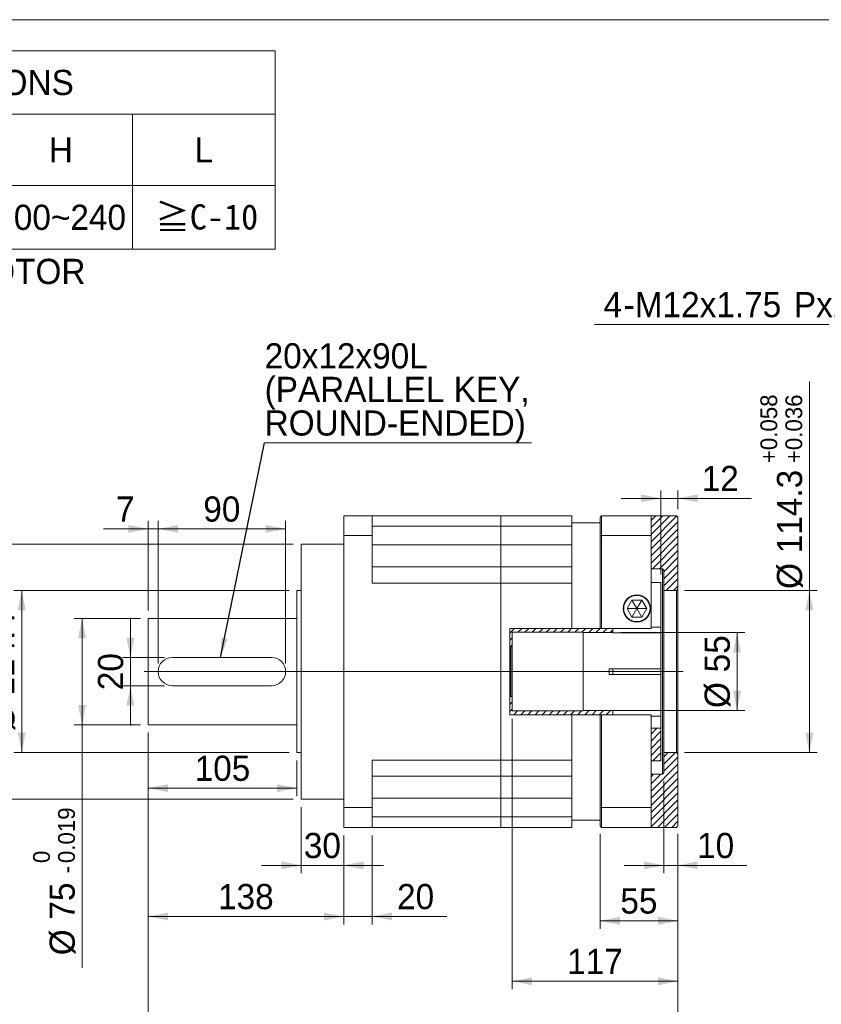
# Model space of a CAD drawing. Header units: millimetres. Extents: x 56 to 1607, y 56 to 1120.
# Tile 3 of 4: x 582 to 1148, y 425 to 1120. Entities that reach past the tile are written whole.
import ezdxf

# ---------------------------------------------------------------- set-up
doc = ezdxf.new("R2010")
doc.units = ezdxf.units.MM
doc.header["$LTSCALE"] = 5.6
doc.linetypes.add('CENTERX2', pattern=[20.32, 12.7, -2.54, 2.54, -2.54])
doc.styles.add('SLDTEXTSTYLE0', font='ARIAL.TTF', dxfattribs={"width": 0.948})
doc.styles.add('SLDTEXTSTYLE4', font='ARIAL.TTF', dxfattribs={"width": 0.948, "bigfont": 'bigfont'})
doc.styles.add('SLDTEXTSTYLE5', font='MINGLIU.TTC', dxfattribs={"bigfont": 'bigfont'})
doc.styles.get("Standard").update_dxf_attribs({"font": 'ARIAL.TTF'})
doc.dimstyles.new('SLDDIMSTYLE11', dxfattribs={"dimtxt": 17.259102, "dimasz": 14, "dimexe": 0, "dimexo": 0.0625, "dimgap": 4.314775, "dimtad": 0, "dimtih": 1, "dimtoh": 1, "dimdec": 0, "dimrnd": 1e-09, "dimzin": 12, "dimdsep": 46, "dimtxsty": 'SLDTEXTSTYLE0', "dimsah": 1, "dimcen": 0.09, "dimadec": 0, "dimazin": 0, "dimtfac": 1, "dimtdec": 4, "dimtofl": 0, "dimtmove": 0, "dimatfit": 3, "dimfxl": 0, "dimtolj": 1, "dimtzin": 12, "dimarcsym": 0})
doc.dimstyles.new('SLDDIMSTYLE2', dxfattribs={"dimtxt": 17.259102, "dimasz": 14, "dimexe": 0, "dimexo": 0.0625, "dimgap": 4.314775, "dimtad": 1, "dimdec": 4, "dimrnd": 1e-09, "dimzin": 12, "dimdsep": 46, "dimtxsty": 'SLDTEXTSTYLE0', "dimsah": 1, "dimcen": 0.09, "dimadec": 0, "dimazin": 0, "dimtfac": 1, "dimtdec": 4, "dimtofl": 0, "dimtmove": 0, "dimatfit": 3, "dimfxl": 0, "dimtolj": 1, "dimtzin": 12, "dimarcsym": 0})
doc.dimstyles.new('SLDDIMSTYLE4', dxfattribs={"dimtxt": 0, "dimasz": 14, "dimexe": 0, "dimexo": 0.0625, "dimgap": 0, "dimtad": 0, "dimtih": 1, "dimtoh": 1, "dimdec": 0, "dimrnd": 1e-09, "dimzin": 0, "dimdsep": 46, "dimtxsty": 'Standard', "dimsah": 1, "dimcen": 0.09, "dimadec": 0, "dimazin": 0, "dimtfac": 14, "dimtdec": 0, "dimtofl": 0, "dimtmove": 0, "dimatfit": 3, "dimfxl": 0, "dimtolj": 1, "dimtzin": 0, "dimarcsym": 0})
doc.dimstyles.new('SLDDIMSTYLE5', dxfattribs={"dimtxt": 17.259102, "dimasz": 14, "dimexe": 0, "dimexo": 0.0625, "dimgap": 4.314775, "dimtad": 1, "dimdec": 4, "dimrnd": 1e-09, "dimzin": 12, "dimdsep": 46, "dimtxsty": 'SLDTEXTSTYLE0', "dimsah": 1, "dimcen": 0.09, "dimadec": 0, "dimazin": 0, "dimtfac": 1, "dimtdec": 4, "dimtofl": 0, "dimtmove": 0, "dimatfit": 3, "dimfxl": 0, "dimtolj": 1, "dimtzin": 12, "dimarcsym": 0})
doc.dimstyles.new('SLDDIMSTYLE6', dxfattribs={"dimtxt": 17.259102, "dimasz": 14, "dimexe": 0, "dimexo": 0.0625, "dimgap": 4.314775, "dimtad": 1, "dimdec": 4, "dimrnd": 1e-09, "dimzin": 12, "dimdsep": 46, "dimtxsty": 'SLDTEXTSTYLE0', "dimsah": 1, "dimcen": 0.09, "dimadec": 0, "dimazin": 0, "dimtol": 1, "dimtm": 0.019, "dimtfac": 1, "dimtdec": 3, "dimtofl": 0, "dimtmove": 0, "dimatfit": 3, "dimfxl": 0, "dimtolj": 1, "dimarcsym": 0})
doc.dimstyles.new('SLDDIMSTYLE7', dxfattribs={"dimtxt": 17.259102, "dimasz": 14, "dimexe": 0, "dimexo": 0.0625, "dimgap": 4.314775, "dimtad": 1, "dimdec": 4, "dimrnd": 1e-09, "dimzin": 12, "dimdsep": 46, "dimtxsty": 'SLDTEXTSTYLE0', "dimsah": 1, "dimcen": 0.09, "dimadec": 0, "dimazin": 0, "dimtol": 1, "dimtp": -0.014, "dimtm": 0.039, "dimtfac": 1, "dimtdec": 3, "dimtofl": 0, "dimtmove": 0, "dimatfit": 3, "dimfxl": 0, "dimtolj": 1, "dimarcsym": 0})
doc.dimstyles.new('SLDDIMSTYLE8', dxfattribs={"dimtxt": 17.259102, "dimasz": 14, "dimexe": 0, "dimexo": 0.0625, "dimgap": 4.314775, "dimtad": 1, "dimdec": 4, "dimrnd": 1e-09, "dimzin": 12, "dimdsep": 46, "dimtxsty": 'SLDTEXTSTYLE0', "dimsah": 1, "dimcen": 0.09, "dimadec": 0, "dimazin": 0, "dimtol": 1, "dimtp": 0.058, "dimtm": -0.036, "dimtfac": 1, "dimtdec": 3, "dimtofl": 0, "dimtmove": 0, "dimatfit": 3, "dimfxl": 0, "dimtolj": 1, "dimarcsym": 0})

# ---------------------------------------------------------------- blocks, each defined once
blk = doc.blocks.new('SW_NOTE_1')
at = {"color": 0, "linetype": 'Continuous', "lineweight": 0, "char_height": 17.78, "attachment_point": 1}
for s, insert, style in [('\\M+181A6 BUSHING WILL SUPPLIED WHEN THE MOTOR', (0, 22.92), 'SLDTEXTSTYLE4'), ('    SHAFT DIAMETER IS SMALLER THAN 55', (0, -0.79), 'SLDTEXTSTYLE0')]:
    blk.add_mtext(s, dxfattribs=dict(at, insert=insert, style=style))
blk = doc.blocks.new('SW_TABLEANNOTATION_0')
at = {"color": 0, "linetype": 'Continuous', "lineweight": 0}
for p, q in [((0, 0), (0, -140)), ((683.2, 0), (0, 0)), ((683.2, -140), (683.2, 0)), ((0, -44.8), (683.2, -44.8)), ((78.4, -44.8), (78.4, -140)), ((156.8, -44.8), (156.8, -140)), ((235.2, -44.8), (235.2, -140)), ((302.4, -44.8), (302.4, -140)), ((369.6, -44.8), (369.6, -140)), ((481.6, -44.8), (481.6, -140)), ((582.4, -44.8), (582.4, -140)), ((0, -95.2), (683.2, -95.2)), ((0, -140), (683.2, -140))]:
    blk.add_line(p, q, dxfattribs=at)
at = {"color": 0, "linetype": 'Continuous', "lineweight": 0, "char_height": 17.78, "attachment_point": 1}
for s, insert, style in [('COMPATIBLE MOTOR DIMENSIONS', (139.43, -13.53), 'SLDTEXTSTYLE0'), ('A', (31.3, -61.13), 'SLDTEXTSTYLE0'), ('B', (109.7, -61.13), 'SLDTEXTSTYLE0'), ('C', (187.44, -61.13), 'SLDTEXTSTYLE0'), ('D', (260.24, -61.13), 'SLDTEXTSTYLE0'), ('E', (328.1, -61.13), 'SLDTEXTSTYLE0'), ('F', (418.36, -61.13), 'SLDTEXTSTYLE0'), ('H', (523.44, -61.13), 'SLDTEXTSTYLE0'), ('L', (626.21, -61.13), 'SLDTEXTSTYLE0'), ('\\M+1818555', (14.18, -108.73), 'SLDTEXTSTYLE4'), ('114.3', (87.97, -108.73), 'SLDTEXTSTYLE0'), ('\\M+18185116', (164.39, -108.73), 'SLDTEXTSTYLE4'), ('\\M+181859', (250.36, -108.73), 'SLDTEXTSTYLE4'), ('200', (316.24, -108.73), 'SLDTEXTSTYLE0'), ('12.1~14.0', (372.59, -108.73), 'SLDTEXTSTYLE0'), ('200~240', (485.57, -108.73), 'SLDTEXTSTYLE0'), ('\\M+18186C-10', (598.67, -108.45), 'SLDTEXTSTYLE5')]:
    blk.add_mtext(s, dxfattribs=dict(at, insert=insert, style=style))
blk = doc.blocks.new('*D20')
at = {"color": 7, "linetype": 'Continuous', "lineweight": 0}
for p, q in [((673.1, 616.77), (673.1, 571.99)), ((778.1, 597.07), (778.1, 571.99)), ((673.1, 577.59), (778.1, 577.59))]:
    blk.add_line(p, q, dxfattribs=at)
for points in [[(673.1, 577.59), (687.1, 574.79), (687.1, 580.39)], [(778.1, 577.59), (764.1, 580.39), (764.1, 574.79)]]:
    blk.add_solid(points, dxfattribs=at)
at = {"color": 7, "linetype": 'Continuous', "lineweight": 0, "insert": (705.85, 600.51), "char_height": 17.78, "attachment_point": 1, "style": 'SLDTEXTSTYLE0'}
blk.add_mtext('105', dxfattribs=at)
blk = doc.blocks.new('*D21')
at = {"color": 7, "linetype": 'Continuous', "lineweight": 0}
for p, q in [((781.1, 564.27), (781.1, 517.47)), ((811.1, 544.27), (811.1, 517.47)), ((781.1, 523.07), (753.1, 523.07)), ((811.1, 523.07), (781.1, 523.07)), ((811.1, 523.07), (839.1, 523.07))]:
    blk.add_line(p, q, dxfattribs=at)
for points in [[(781.1, 523.07), (767.1, 525.87), (767.1, 520.27)], [(811.1, 523.07), (825.1, 520.27), (825.1, 525.87)]]:
    blk.add_solid(points, dxfattribs=at)
at = {"color": 7, "linetype": 'Continuous', "lineweight": 0, "insert": (782.94, 545.99), "char_height": 17.78, "attachment_point": 1, "style": 'SLDTEXTSTYLE0'}
blk.add_mtext('30', dxfattribs=at)
blk = doc.blocks.new('*D22')
at = {"color": 7, "linetype": 'Continuous', "lineweight": 0}
for p, q in [((667.5, 697.37), (620.73, 697.37)), ((626.33, 697.37), (626.33, 622.37)), ((667.5, 622.37), (620.73, 622.37)), ((626.33, 622.37), (626.33, 450.73))]:
    blk.add_line(p, q, dxfattribs=at)
for points in [[(626.33, 697.37), (623.53, 683.37), (629.13, 683.37)], [(626.33, 622.37), (629.13, 636.37), (623.53, 636.37)]]:
    blk.add_solid(points, dxfattribs=at)
at = {"color": 7, "linetype": 'Continuous', "lineweight": 0, "attachment_point": 1, "rotation": 90, "style": 'SLDTEXTSTYLE0'}
for s, insert, char_height in [('0.019', (609.4, 524.68), 11.853), ('0', (591.74, 524.68), 11.85), ('-', (609.4, 517.45), 11.85), ('75', (603.41, 484.78), 17.78), ('%%c', (603.41, 459.62), 17.78)]:
    blk.add_mtext(s, dxfattribs=dict(at, insert=insert, char_height=char_height))
blk = doc.blocks.new('*D23')
at = {"color": 7, "linetype": 'Continuous', "lineweight": 0}
for p, q in [((772.5, 717.07), (578.14, 717.07)), ((583.74, 717.07), (583.74, 602.67)), ((772.5, 602.67), (578.14, 602.67))]:
    blk.add_line(p, q, dxfattribs=at)
for points in [[(583.74, 717.07), (580.94, 703.07), (586.54, 703.07)], [(583.74, 602.67), (586.54, 616.67), (580.94, 616.67)]]:
    blk.add_solid(points, dxfattribs=at)
at = {"color": 7, "linetype": 'Continuous', "lineweight": 0, "char_height": 17.78, "attachment_point": 1, "rotation": 90, "style": 'SLDTEXTSTYLE0'}
for s, insert in [('114.4', (560.82, 642.83)), ('%%c', (560.82, 617.66))]:
    blk.add_mtext(s, dxfattribs=dict(at, insert=insert))
blk = doc.blocks.new('*D24')
at = {"color": 7, "linetype": 'Continuous', "lineweight": 0}
for p, q in [((775.5, 749.87), (527.68, 749.87)), ((533.28, 749.87), (533.28, 569.87)), ((775.5, 569.87), (527.68, 569.87))]:
    blk.add_line(p, q, dxfattribs=at)
for points in [[(533.28, 749.87), (530.48, 735.87), (536.08, 735.87)], [(533.28, 569.87), (536.08, 583.87), (530.48, 583.87)]]:
    blk.add_solid(points, dxfattribs=at)
at = {"color": 7, "linetype": 'Continuous', "lineweight": 0, "attachment_point": 1, "rotation": 90, "style": 'SLDTEXTSTYLE0'}
for s, insert, char_height in [('0.014', (498.7, 679.25), 11.853), ('0.039', (516.35, 679.25), 11.853), ('-', (498.7, 672.01), 11.85), ('-', (516.35, 672.01), 11.85), ('180', (510.36, 626.17), 17.78), ('%%c', (510.36, 601.01), 17.78)]:
    blk.add_mtext(s, dxfattribs=dict(at, insert=insert, char_height=char_height))
blk = doc.blocks.new('*D25')
at = {"color": 7, "linetype": 'Continuous', "lineweight": 0}
for p, q in [((673.1, 616.77), (673.1, 481.41)), ((811.1, 544.27), (811.1, 481.41)), ((673.1, 487.01), (811.1, 487.01))]:
    blk.add_line(p, q, dxfattribs=at)
for points in [[(673.1, 487.01), (687.1, 484.21), (687.1, 489.81)], [(811.1, 487.01), (797.1, 489.81), (797.1, 484.21)]]:
    blk.add_solid(points, dxfattribs=at)
at = {"color": 7, "linetype": 'Continuous', "lineweight": 0, "insert": (722.35, 509.93), "char_height": 17.78, "attachment_point": 1, "style": 'SLDTEXTSTYLE0'}
blk.add_mtext('138', dxfattribs=at)
blk = doc.blocks.new('*D26')
at = {"color": 7, "linetype": 'Continuous', "lineweight": 0}
for p, q in [((811.1, 544.27), (811.1, 481.41)), ((831.1, 544.27), (831.1, 481.41)), ((811.1, 487.01), (783.1, 487.01)), ((811.1, 487.01), (831.1, 487.01)), ((831.1, 487.01), (883.99, 487.01))]:
    blk.add_line(p, q, dxfattribs=at)
for points in [[(811.1, 487.01), (797.1, 489.81), (797.1, 484.21)], [(831.1, 487.01), (845.1, 484.21), (845.1, 489.81)]]:
    blk.add_solid(points, dxfattribs=at)
at = {"color": 7, "linetype": 'Continuous', "lineweight": 0, "insert": (848.78, 509.93), "char_height": 17.78, "attachment_point": 1, "style": 'SLDTEXTSTYLE0'}
blk.add_mtext('20', dxfattribs=at)
blk = doc.blocks.new('*D27')
at = {"color": 7, "linetype": 'Continuous', "lineweight": 0}
for p, q in [((1006.7, 687.37), (1094.45, 687.37)), ((1088.85, 687.37), (1088.85, 632.37)), ((1006.7, 632.37), (1094.45, 632.37))]:
    blk.add_line(p, q, dxfattribs=at)
for points in [[(1088.85, 687.37), (1086.05, 673.37), (1091.65, 673.37)], [(1088.85, 632.37), (1091.65, 646.37), (1086.05, 646.37)]]:
    blk.add_solid(points, dxfattribs=at)
at = {"color": 7, "linetype": 'Continuous', "lineweight": 0, "char_height": 17.78, "attachment_point": 1, "rotation": 90, "style": 'SLDTEXTSTYLE0'}
for s, insert in [('55', (1065.93, 659.3)), ('%%c', (1065.93, 634.13))]:
    blk.add_mtext(s, dxfattribs=dict(at, insert=insert))
blk = doc.blocks.new('*D28')
at = {"color": 7, "linetype": 'Continuous', "lineweight": 0}
for p, q in [((673.1, 702.97), (673.1, 766.16)), ((680.1, 665.47), (680.1, 766.16)), ((673.1, 760.56), (641.46, 760.56)), ((673.1, 760.56), (680.1, 760.56)), ((680.1, 760.56), (708.1, 760.56))]:
    blk.add_line(p, q, dxfattribs=at)
for points in [[(673.1, 760.56), (659.1, 763.36), (659.1, 757.76)], [(680.1, 760.56), (694.1, 757.76), (694.1, 763.36)]]:
    blk.add_solid(points, dxfattribs=at)
at = {"color": 7, "linetype": 'Continuous', "lineweight": 0, "insert": (650.35, 783.48), "char_height": 17.78, "attachment_point": 1, "style": 'SLDTEXTSTYLE0'}
blk.add_mtext('7', dxfattribs=at)
blk = doc.blocks.new('*D29')
at = {"color": 7, "linetype": 'Continuous', "lineweight": 0}
for p, q in [((680.1, 665.47), (680.1, 766.16)), ((770.1, 665.47), (770.1, 766.16)), ((680.1, 760.56), (770.1, 760.56))]:
    blk.add_line(p, q, dxfattribs=at)
for points in [[(680.1, 760.56), (694.1, 757.76), (694.1, 763.36)], [(770.1, 760.56), (756.1, 763.36), (756.1, 757.76)]]:
    blk.add_solid(points, dxfattribs=at)
at = {"color": 7, "linetype": 'Continuous', "lineweight": 0, "insert": (711.94, 783.48), "char_height": 17.78, "attachment_point": 1, "style": 'SLDTEXTSTYLE0'}
blk.add_mtext('90', dxfattribs=at)
blk = doc.blocks.new('*D30')
at = {"color": 7, "linetype": 'Continuous', "lineweight": 0}
for p, q in [((660.47, 669.87), (660.47, 697.87)), ((684.5, 669.87), (654.87, 669.87)), ((660.47, 669.87), (660.47, 649.87)), ((684.5, 649.87), (654.87, 649.87)), ((660.47, 649.87), (660.47, 621.87))]:
    blk.add_line(p, q, dxfattribs=at)
for points in [[(660.47, 669.87), (663.27, 683.87), (657.67, 683.87)], [(660.47, 649.87), (657.67, 635.87), (663.27, 635.87)]]:
    blk.add_solid(points, dxfattribs=at)
at = {"color": 7, "linetype": 'Continuous', "lineweight": 0, "insert": (637.55, 646.71), "char_height": 17.78, "attachment_point": 1, "rotation": 90, "style": 'SLDTEXTSTYLE0'}
blk.add_mtext('20', dxfattribs=at)
blk = doc.blocks.new('*D31')
at = {"color": 7, "linetype": 'Continuous', "lineweight": 0}
for p, q in [((1035.1, 728.44), (1035.1, 787.74)), ((1047.1, 774.47), (1047.1, 787.74)), ((1035.1, 782.14), (1007.1, 782.14)), ((1047.1, 782.14), (1035.1, 782.14)), ((1047.1, 782.14), (1099.08, 782.14))]:
    blk.add_line(p, q, dxfattribs=at)
for points in [[(1035.1, 782.14), (1021.1, 784.94), (1021.1, 779.34)], [(1047.1, 782.14), (1061.1, 779.34), (1061.1, 784.94)]]:
    blk.add_solid(points, dxfattribs=at)
at = {"color": 7, "linetype": 'Continuous', "lineweight": 0, "insert": (1063.87, 805.06), "char_height": 17.78, "attachment_point": 1, "style": 'SLDTEXTSTYLE0'}
blk.add_mtext('12', dxfattribs=at)
blk = doc.blocks.new('*D32')
at = {"color": 7, "linetype": 'Continuous', "lineweight": 0}
for p, q in [((1139.9, 717.02), (1139.9, 864.56)), ((1051.7, 717.02), (1145.5, 717.02)), ((1139.9, 602.72), (1139.9, 717.02)), ((1051.7, 602.72), (1145.5, 602.72))]:
    blk.add_line(p, q, dxfattribs=at)
for points in [[(1139.9, 717.02), (1137.1, 703.02), (1142.7, 703.02)], [(1139.9, 602.72), (1142.7, 616.72), (1137.1, 616.72)]]:
    blk.add_solid(points, dxfattribs=at)
at = {"color": 7, "linetype": 'Continuous', "lineweight": 0, "attachment_point": 1, "rotation": 90, "style": 'SLDTEXTSTYLE0'}
for s, insert, char_height in [('0.058', (1105.32, 816.18), 11.853), ('0.036', (1122.97, 816.18), 11.853), ('+', (1105.32, 806.97), 11.85), ('+', (1122.97, 806.97), 11.85), ('114.3', (1116.98, 743.35), 17.78), ('%%c', (1116.98, 718.18), 17.78)]:
    blk.add_mtext(s, dxfattribs=dict(at, insert=insert, char_height=char_height))
blk = doc.blocks.new('*D33')
at = {"color": 7, "linetype": 'Continuous', "lineweight": 0}
for p, q in [((1037.1, 582.77), (1037.1, 517.47)), ((1047.1, 545.27), (1047.1, 517.47)), ((1037.1, 523.07), (1009.1, 523.07)), ((1047.1, 523.07), (1037.1, 523.07)), ((1047.1, 523.07), (1095.85, 523.07))]:
    blk.add_line(p, q, dxfattribs=at)
for points in [[(1037.1, 523.07), (1023.1, 525.87), (1023.1, 520.27)], [(1047.1, 523.07), (1061.1, 520.27), (1061.1, 525.87)]]:
    blk.add_solid(points, dxfattribs=at)
at = {"color": 7, "linetype": 'Continuous', "lineweight": 0, "insert": (1060.64, 545.99), "char_height": 17.78, "attachment_point": 1, "style": 'SLDTEXTSTYLE0'}
blk.add_mtext('10', dxfattribs=at)
blk = doc.blocks.new('*D34')
at = {"color": 7, "linetype": 'Continuous', "lineweight": 0}
for p, q in [((992.1, 545.27), (992.1, 478.31)), ((1047.1, 545.27), (1047.1, 478.31)), ((1047.1, 483.91), (992.1, 483.91))]:
    blk.add_line(p, q, dxfattribs=at)
for points in [[(992.1, 483.91), (1006.1, 481.11), (1006.1, 486.71)], [(1047.1, 483.91), (1033.1, 486.71), (1033.1, 481.11)]]:
    blk.add_solid(points, dxfattribs=at)
at = {"color": 7, "linetype": 'Continuous', "lineweight": 0, "insert": (1006.44, 506.83), "char_height": 17.78, "attachment_point": 1, "style": 'SLDTEXTSTYLE0'}
blk.add_mtext('55', dxfattribs=at)
blk = doc.blocks.new('*D35')
at = {"color": 7, "linetype": 'Continuous', "lineweight": 0}
for p, q in [((930.1, 626.52), (930.1, 435.64)), ((1047.1, 545.27), (1047.1, 435.64)), ((1047.1, 441.24), (930.1, 441.24))]:
    blk.add_line(p, q, dxfattribs=at)
for points in [[(930.1, 441.24), (944.1, 438.44), (944.1, 444.04)], [(1047.1, 441.24), (1033.1, 444.04), (1033.1, 438.44)]]:
    blk.add_solid(points, dxfattribs=at)
at = {"color": 7, "linetype": 'Continuous', "lineweight": 0, "insert": (968.85, 464.16), "char_height": 17.78, "attachment_point": 1, "style": 'SLDTEXTSTYLE0'}
blk.add_mtext('117', dxfattribs=at)
blk = doc.blocks.new('*D36')
at = {"color": 7, "linetype": 'Continuous', "lineweight": 0}
for p, q in [((673.1, 616.77), (673.1, 387.47)), ((1047.1, 545.27), (1047.1, 387.47)), ((1047.1, 393.07), (673.1, 393.07))]:
    blk.add_line(p, q, dxfattribs=at)
for points in [[(673.1, 393.07), (687.1, 390.27), (687.1, 395.87)], [(1047.1, 393.07), (1033.1, 395.87), (1033.1, 390.27)]]:
    blk.add_solid(points, dxfattribs=at)
at = {"color": 7, "linetype": 'Continuous', "lineweight": 0, "insert": (840.35, 415.99), "char_height": 17.78, "attachment_point": 1, "style": 'SLDTEXTSTYLE0'}
blk.add_mtext('374', dxfattribs=at)
blk = doc.blocks.new('SW_NOTE_3')
at = {"color": 0, "linetype": 'Continuous', "lineweight": 0}
for p, q in [((0, 0), (188.35, 0)), ((188.35, 0), (0, 0)), ((0, 0), (188.35, 0)), ((188.35, 0), (0, 0)), ((0, 0), (188.35, 0)), ((188.35, 0), (0, 0))]:
    blk.add_line(p, q, dxfattribs=at)
at = {"color": 0, "linetype": 'Continuous', "lineweight": 0, "char_height": 17.78, "attachment_point": 1, "style": 'SLDTEXTSTYLE0'}
for s, insert in [('20x12x90L', (0.02, 70.34)), ('(PARALLEL KEY,', (0.02, 46.63)), ('ROUND-ENDED)', (0.02, 22.92))]:
    blk.add_mtext(s, dxfattribs=dict(at, insert=insert))
blk = doc.blocks.new('*D41')
at = {"color": 7, "linetype": 'Continuous', "lineweight": 0}
for p, q in [((1291.99, 904.87), (988.17, 904.87)), ((1324.96, 735.59), (1291.99, 904.87))]:
    blk.add_line(p, q, dxfattribs=at)
blk.add_solid([(1324.96, 735.59), (1325.03, 749.87), (1319.54, 748.8)], dxfattribs=at)
at = {"color": 7, "linetype": 'Continuous', "lineweight": 0, "char_height": 17.78, "attachment_point": 1, "style": 'SLDTEXTSTYLE0'}
for s, insert in [('4', (994.54, 927.79)), ('M12x1.75', (1016.63, 927.79)), ('Px', (1128.98, 927.79)), ('24', (1156.63, 927.79)), (' (DEPTH)', (1185.06, 927.79)), ('-', (1008.73, 927.79))]:
    blk.add_mtext(s, dxfattribs=dict(at, insert=insert))

msp = doc.modelspace()

# ---------------------------------------------------------------- hatches: boundary and pattern name
at = {"linetype": 'Continuous', "lineweight": 0}
h = msp.add_hatch(dxfattribs=at)
h.set_pattern_fill('ANSI31', scale=1.12, style=0)
h.paths.add_polyline_path([(1036.10149, 732.372236), (1037.10149, 731.372236), (1037.10149, 717.022236), (1046.10149, 717.022236), (1047.10149, 718.022236), (1047.10149, 768.872236), (1046.10149, 769.872236), (1028.099093, 769.872236), (1028.099093, 732.372236)], flags=0)
h = msp.add_hatch(dxfattribs=at)
h.set_pattern_fill('ANSI31', scale=1.12, style=0)
h.paths.add_polyline_path([(1001.10149, 690.372236), (928.378207, 690.372236), (928.378207, 629.372236), (1001.10149, 629.372236), (1001.10149, 632.372236), (980.10149, 632.372236), (980.10149, 632.122236), (930.10149, 632.122236), (930.10149, 642.372236), (929.10149, 642.372236), (929.10149, 677.372236), (930.10149, 677.372236), (930.10149, 687.622236), (980.10149, 687.622236), (980.10149, 687.372236), (1001.10149, 687.372236)], flags=0)
h = msp.add_hatch(dxfattribs=at)
h.set_pattern_fill('ANSI31', scale=1.12, style=0)
h.paths.add_polyline_path([(1028.099093, 596.872236), (1035.10149, 596.872236), (1035.10149, 619.872237), (1028.099093, 619.872237)], flags=0)
h = msp.add_hatch(dxfattribs=at)
h.set_pattern_fill('ANSI31', scale=1.12, style=0)
h.paths.add_polyline_path([(1028.099093, 587.372236), (1028.099093, 549.872236), (1046.10149, 549.872236), (1047.10149, 550.872236), (1047.10149, 601.722236), (1046.10149, 602.722236), (1037.10149, 602.722236), (1037.10149, 588.372236), (1036.10149, 587.372236)], flags=0)

# ---------------------------------------------------------------- linework, layer by layer
at = {"color": 7, "linetype": 'Continuous', "lineweight": 0}
msp.add_line((56, 1120), (1607.2, 1120), dxfattribs=at)
at = {"color": 7, "linetype": 'Continuous', "lineweight": 15}
for p, q in [((811.10149, 755.872237), (811.10149, 769.872236)), ((831.10149, 769.872236), (811.10149, 769.872236)), ((831.10149, 755.872237), (831.10149, 769.872236)), ((831.10149, 769.872236), (922.101492, 769.872236)), ((972.101489, 769.872236), (922.101492, 769.872236)), ((922.101492, 762.505794), (922.101492, 769.872236)), ((972.101489, 762.505794), (972.101489, 769.872236)), ((992.101485, 764.872233), (972.101489, 764.872233)), ((993.101487, 769.872236), (992.101485, 768.872234)), ((992.101485, 755.496504), (992.101485, 768.872234)), ((993.101487, 769.872236), (993.101487, 755.872237)), ((993.101487, 769.872236), (1028.099099, 769.872236)), ((1028.099099, 755.872237), (1028.099099, 769.872236)), ((1046.10149, 769.872236), (1028.099099, 769.872236)), ((1046.10149, 769.872236), (1047.101492, 768.872234)), ((1047.101492, 718.022237), (1047.101492, 768.872234)), ((831.10149, 762.505794), (922.101492, 762.505794)), ((972.101489, 762.505794), (922.101492, 762.505794)), ((922.101492, 762.505794), (922.101492, 749.321247)), ((922.101492, 749.322238), (922.101492, 762.505794)), ((972.101489, 762.505794), (972.101489, 749.321247)), ((811.10149, 563.872235), (811.10149, 755.872237)), ((831.10149, 755.872237), (811.10149, 755.872237)), ((831.10149, 755.872237), (831.10149, 722.340229)), ((993.101487, 755.872237), (992.101485, 755.496504)), ((992.101485, 690.372237), (992.101485, 755.496504)), ((993.101487, 755.872237), (1028.099099, 755.872237)), ((993.101487, 755.872237), (993.101487, 690.372237)), ((1028.099099, 755.872237), (1028.099099, 690.372237)), ((811.10149, 749.87224), (781.101491, 749.87224)), ((781.101491, 659.872236), (781.101491, 749.87224)), ((831.10149, 749.322238), (922.101492, 749.322238)), ((922.101492, 733.822236), (922.101492, 749.322238)), ((972.101489, 749.321247), (922.101492, 749.321247)), ((972.101489, 749.321247), (972.101489, 733.822236)), ((831.10149, 733.822236), (922.101492, 733.822236)), ((922.101492, 722.340229), (922.101492, 733.822236)), ((972.101489, 733.822236), (922.101492, 733.822236)), ((972.101489, 722.340229), (972.101489, 733.822236)), ((1036.101484, 732.372234), (1028.099099, 732.372234)), ((1036.101484, 587.372238), (1036.101484, 732.372234)), ((1036.101484, 732.372234), (1037.101486, 731.37224)), ((1037.101486, 717.022235), (1037.101486, 731.37224)), ((1028.099099, 722.840483), (1035.101497, 722.840483)), ((1035.101497, 691.318701), (1035.101497, 722.840483)), ((781.101491, 717.072236), (778.101491, 717.072236)), ((778.101491, 659.872236), (778.101491, 717.072236)), ((831.10149, 722.340229), (922.101492, 722.340229)), ((922.101492, 597.404244), (922.101492, 722.340229)), ((972.101489, 722.340229), (922.101492, 722.340229)), ((972.101489, 690.372237), (972.101489, 722.340229)), ((1046.10149, 717.022235), (1037.101486, 717.022235)), ((1037.101486, 717.022235), (1037.101486, 602.722237)), ((1047.101492, 718.022237), (1046.10149, 717.022235)), ((1046.10149, 602.722237), (1046.10149, 717.022235)), ((1047.101492, 718.022237), (1047.101492, 601.722235)), ((1014.63739, 710.372238), (1011.173287, 704.372237)), ((1021.565595, 710.372238), (1014.63739, 710.372238)), ((1018.101493, 704.372237), (1014.63739, 710.372238)), ((1018.101493, 704.372237), (1021.565595, 710.372238)), ((1025.029698, 704.372237), (1021.565595, 710.372238)), ((1011.173287, 704.372237), (1014.63739, 698.372236)), ((1018.101493, 704.372237), (1011.173287, 704.372237)), ((1018.101493, 704.372237), (1014.63739, 698.372236)), ((1018.101493, 704.372237), (1025.029698, 704.372237)), ((1018.101493, 704.372237), (1021.565595, 698.372236)), ((1021.565595, 698.372236), (1025.029698, 704.372237)), ((778.101491, 697.372238), (673.101494, 697.372238)), ((673.101494, 659.872236), (673.101494, 697.372238)), ((1014.63739, 698.372236), (1021.565595, 698.372236)), ((928.378211, 690.372237), (928.378211, 629.372236)), ((972.101489, 690.372237), (928.378211, 690.372237)), ((972.101489, 690.372237), (992.101485, 690.372237)), ((993.101487, 690.372237), (992.101485, 690.372237)), ((1028.099099, 690.372237), (993.101487, 690.372237)), ((1001.101488, 690.372237), (1001.101488, 687.372236)), ((1028.099099, 691.318701), (1035.101497, 691.318701)), ((1028.099099, 691.30868), (1035.101497, 691.30868)), ((1035.101497, 687.299412), (1035.101497, 691.30868)), ((930.101493, 687.622237), (980.10149, 687.622237)), ((930.101493, 687.622237), (930.101493, 677.372236)), ((980.10149, 687.622237), (980.10149, 687.372236)), ((980.10149, 687.372236), (980.10149, 632.372236)), ((980.10149, 687.372236), (1001.101488, 687.372236)), ((1001.101488, 687.372236), (1001.101488, 687.299412)), ((1035.101497, 687.299412), (1001.101488, 687.299412)), ((1035.101497, 687.299412), (1035.101497, 661.872236)), ((930.101493, 677.372236), (929.101491, 677.372236)), ((929.101491, 677.372236), (929.101491, 642.372236)), ((930.101493, 677.372236), (930.101493, 642.372236)), ((760.101491, 669.872236), (690.101491, 669.872236)), ((998.60149, 661.872236), (1035.101497, 661.872236)), ((998.60149, 661.872236), (998.60149, 657.872236)), ((1001.101488, 657.872236), (1001.101488, 661.872236)), ((1035.101497, 657.872236), (1035.101497, 661.872236)), ((673.101494, 622.372235), (673.101494, 659.872236)), ((778.101491, 602.672237), (778.101491, 659.872236)), ((781.101491, 569.872233), (781.101491, 659.872236)), ((1035.101497, 657.872236), (998.60149, 657.872236)), ((1035.101497, 657.872236), (1035.101497, 632.44506)), ((690.101491, 649.872236), (760.101491, 649.872236)), ((929.101491, 642.372236), (930.101493, 642.372236)), ((930.101493, 642.372236), (930.101493, 632.122236)), ((928.378211, 629.372236), (972.101489, 629.372236)), ((980.10149, 632.122236), (930.101493, 632.122236)), ((972.101489, 597.404244), (972.101489, 629.372236)), ((992.101485, 629.372236), (972.101489, 629.372236)), ((1001.101488, 632.372236), (980.10149, 632.372236)), ((980.10149, 632.372236), (980.10149, 632.122236)), ((992.101485, 564.247968), (992.101485, 629.372236)), ((992.101485, 629.372236), (993.101487, 629.372236)), ((993.101487, 629.372236), (993.101487, 563.872235)), ((993.101487, 629.372236), (1028.099099, 629.372236)), ((1001.101488, 632.44506), (1035.101497, 632.44506)), ((1001.101488, 632.44506), (1001.101488, 632.372236)), ((1001.101488, 632.372236), (1001.101488, 629.372236)), ((1028.099099, 629.372236), (1028.099099, 563.872235)), ((1035.101497, 628.435793), (1028.099099, 628.435793)), ((1035.101497, 628.425772), (1028.099099, 628.425772)), ((1035.101497, 628.435793), (1035.101497, 632.44506)), ((1035.101497, 619.872237), (1035.101497, 628.425772)), ((673.101494, 622.372235), (778.101491, 622.372235)), ((1035.101497, 619.872237), (1028.099099, 619.872237)), ((1035.101497, 596.872235), (1035.101497, 619.872237)), ((778.101491, 602.672237), (781.101491, 602.672237)), ((1037.101486, 602.722237), (1046.10149, 602.722237)), ((1037.101486, 588.372233), (1037.101486, 602.722237)), ((1046.10149, 602.722237), (1047.101492, 601.722235)), ((1047.101492, 550.872239), (1047.101492, 601.722235)), ((831.10149, 597.404244), (922.101492, 597.404244)), ((831.10149, 597.404244), (831.10149, 563.872235)), ((972.101489, 597.404244), (922.101492, 597.404244)), ((922.101492, 585.922236), (922.101492, 597.404244)), ((972.101489, 585.922236), (972.101489, 597.404244)), ((1028.099099, 596.872235), (1035.101497, 596.872235)), ((831.10149, 585.922236), (922.101492, 585.922236)), ((972.101489, 585.922236), (922.101492, 585.922236)), ((922.101492, 570.422234), (922.101492, 585.922236)), ((972.101489, 585.922236), (972.101489, 570.423225)), ((1028.099099, 587.372238), (1036.101484, 587.372238)), ((1037.101486, 588.372233), (1036.101484, 587.372238)), ((831.10149, 570.422234), (922.101492, 570.422234)), ((972.101489, 570.423225), (922.101492, 570.423225)), ((922.101492, 570.423225), (922.101492, 557.238678)), ((922.101492, 557.238678), (922.101492, 570.422234)), ((972.101489, 570.423225), (972.101489, 557.238678)), ((781.101491, 569.872233), (811.10149, 569.872233)), ((831.10149, 563.872235), (811.10149, 563.872235)), ((811.10149, 549.872237), (811.10149, 563.872235)), ((831.10149, 549.872237), (831.10149, 563.872235)), ((992.101485, 564.247968), (993.101487, 563.872235)), ((992.101485, 550.872239), (992.101485, 564.247968)), ((993.101487, 563.872235), (1028.099099, 563.872235)), ((993.101487, 563.872235), (993.101487, 549.872237)), ((1028.099099, 549.872237), (1028.099099, 563.872235)), ((831.10149, 557.238678), (922.101492, 557.238678)), ((972.101489, 557.238678), (922.101492, 557.238678)), ((922.101492, 549.872237), (922.101492, 557.238678)), ((972.101489, 549.872237), (972.101489, 557.238678)), ((831.10149, 549.872237), (811.10149, 549.872237)), ((831.10149, 549.872237), (922.101492, 549.872237)), ((972.101489, 549.872237), (922.101492, 549.872237)), ((972.101489, 554.872239), (992.101485, 554.872239)), ((992.101485, 550.872239), (993.101487, 549.872237)), ((993.101487, 549.872237), (1028.099099, 549.872237)), ((1028.099099, 549.872237), (1046.10149, 549.872237)), ((1047.101492, 550.872239), (1046.10149, 549.872237))]:
    msp.add_line(p, q, dxfattribs=at)
at = {"color": 7, "linetype": 'CENTERX2', "lineweight": 0, "ltscale": 5.6}
for p, q in [((1050.866816, 659.872236), (670.201454, 659.872236)), ((934.356381, 659.872236), (780.85149, 659.872236))]:
    msp.add_line(p, q, dxfattribs=at)
at = {"color": 7, "linetype": 'Continuous', "lineweight": 15}
for radius in [9.65, 9.279359]:
    msp.add_circle((1018.10149, 704.372236), radius, dxfattribs=at)
for centre, start, end in [((690.10149, 659.872236), 90, 270), ((760.10149, 659.872236), 270, 90)]:
    msp.add_arc(centre, 10, start, end, dxfattribs=at)

# ---------------------------------------------------------------- block references
at = {"color": 7, "linetype": 'Continuous', "lineweight": 0}
for name, p in [('SW_TABLEANNOTATION_0', (79.497507, 1098.135065)), ('SW_NOTE_1', (81.2, 928.293334)), ('SW_NOTE_3', (755.242954, 821.295324))]:
    msp.add_blockref(name, p, dxfattribs=at)

# ---------------------------------------------------------------- dimensions: what is measured, and where the dimension line sits
dim = msp.add_diameter_dim_2p(p1=(1325.726203, 731.662621), p2=(1324.961417, 735.588828), text='<>-M12x1.75Px24 (DEPTH)\\P', dimstyle='SLDDIMSTYLE11', override={"dimpost": '<>'}, dxfattribs=at)
dim.commit()
dim.dimension.update_dxf_attribs({"geometry": '*D41', "text_midpoint": (1137.976874, 918.117719), "dimtype": 163})
for base, p1, p2, dimstyle, picture, middle in [((1139.90149, 717.022236), (1046.10149, 602.722236), (1046.10149, 717.022236), 'SLDDIMSTYLE8', '*D32', (1139.90149, 786.925875)), ((533.28144, 569.872236), (781.10149, 749.872236), (781.10149, 569.872236), 'SLDDIMSTYLE7', '*D24', (533.28144, 659.872236)), ((583.738804, 602.672236), (778.10149, 717.072236), (778.10149, 602.672236), 'SLDDIMSTYLE2', '*D23', (583.738804, 659.872236)), ((626.32712, 622.372236), (673.10149, 697.372236), (673.10149, 622.372236), 'SLDDIMSTYLE6', '*D22', (626.32712, 511.897517)), ((1088.84918, 632.372236), (1001.10149, 687.372236), (1001.10149, 632.372236), 'SLDDIMSTYLE2', '*D27', (1088.84918, 659.872236))]:
    dim = msp.add_linear_dim(base=base, p1=p1, p2=p2, angle=90, text='%%c<>', dimstyle=dimstyle, dxfattribs=at)
    dim.commit()
    dim.dimension.update_dxf_attribs({"geometry": picture, "text_midpoint": middle, "dimtype": 160})
for base, p1, p2, dimstyle, picture, middle in [((1035.10149, 782.144574), (1047.10149, 768.872236), (1035.10149, 722.840482), 'SLDDIMSTYLE5', '*D31', (1077.026088, 782.144574)), ((680.10149, 760.556866), (673.10149, 697.372236), (680.10149, 659.872236), 'SLDDIMSTYLE5', '*D28', (656.921679, 760.556866)), ((770.10149, 760.556866), (680.10149, 659.872236), (770.10149, 659.872236), 'SLDDIMSTYLE2', '*D29', (725.10149, 760.556866)), ((930.10149, 441.239774), (1047.10149, 550.872236), (930.10149, 632.122236), 'SLDDIMSTYLE2', '*D35', (988.60149, 441.239774)), ((778.10149, 577.593843), (673.10149, 622.372236), (778.10149, 602.672236), 'SLDDIMSTYLE2', '*D20', (725.60149, 577.593843)), ((811.10149, 487.011555), (673.10149, 622.372236), (811.10149, 549.872236), 'SLDDIMSTYLE2', '*D25', (742.10149, 487.011555)), ((673.10149, 393.072236), (1047.10149, 550.872236), (673.10149, 622.372236), 'SLDDIMSTYLE2', '*D36', (860.10149, 393.072236)), ((1037.10149, 523.068234), (1047.10149, 550.872236), (1037.10149, 588.372236), 'SLDDIMSTYLE5', '*D33', (1073.802303, 523.068234)), ((781.10149, 523.068234), (811.10149, 549.872236), (781.10149, 569.872236), 'SLDDIMSTYLE5', '*D21', (796.10149, 523.068234)), ((992.10149, 483.914968), (1047.10149, 550.872236), (992.10149, 550.872236), 'SLDDIMSTYLE2', '*D34', (1019.60149, 483.914968))]:
    dim = msp.add_linear_dim(base=base, p1=p1, p2=p2, dimstyle=dimstyle, dxfattribs=at)
    dim.commit()
    dim.dimension.update_dxf_attribs({"geometry": picture, "text_midpoint": middle, "dimtype": 160})
for base, p1, p2, angle, picture, middle in [((660.473563, 649.872236), (690.10149, 669.872236), (690.10149, 649.872236), 90, '*D30', (660.473563, 659.872236)), ((831.10149, 487.011555), (811.10149, 549.872236), (831.10149, 549.872236), 0, '*D26', (861.939249, 487.011555))]:
    dim = msp.add_linear_dim(base=base, p1=p1, p2=p2, angle=angle, dimstyle='SLDDIMSTYLE5', dxfattribs=at)
    dim.commit()
    dim.dimension.update_dxf_attribs({"geometry": picture, "text_midpoint": middle, "dimtype": 160})

# ---------------------------------------------------------------- leaders
msp.add_leader([(724.102693, 669.872236), (755.242954, 821.295324)], dimstyle='SLDDIMSTYLE4', dxfattribs=at)

doc.saveas('drawing.dxf')
